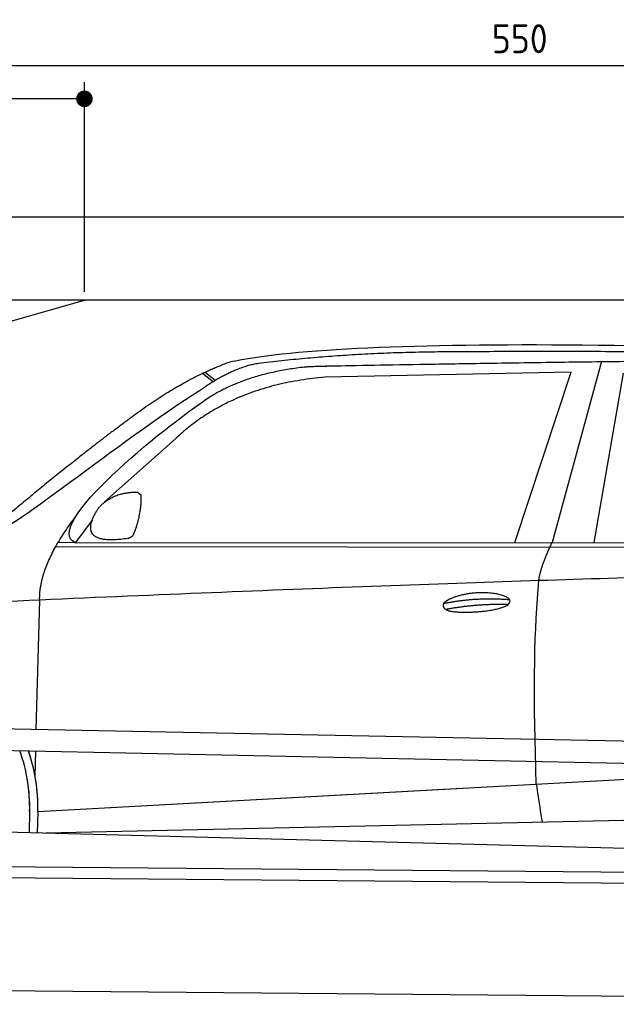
# Model space of a CAD drawing. Header units: millimetres. Extents: x -411 to 6777, y 0 to 6627.
# Tile 4 of 6: x 1744 to 3183, y 4250 to 6627. Entities that reach past the tile are written whole.
import ezdxf

# ---------------------------------------------------------------- set-up
doc = ezdxf.new("R2010")
doc.units = ezdxf.units.MM
doc.layers.add('4', color=3, linetype='Continuous')
for name, color, linetype, lineweight in [('car', 10, 'Continuous', 25), ('Freiraum', 7, 'Continuous', 25), ('Gebäude', 7, 'Continuous', 25), ('Plattform', 7, 'Continuous', 25)]:
    doc.layers.add(name, color=color, linetype=linetype, lineweight=lineweight)
doc.styles.get("Standard").update_dxf_attribs({"font": 'ISOCP.SHX'})
doc.dimstyles.new('GEN-ISO', dxfattribs={"dimscale": 20, "dimtxt": 3.5, "dimasz": 2, "dimexe": 2, "dimexo": 1, "dimgap": 1.5, "dimtad": 1, "dimdec": 1, "dimlfac": 0.1, "dimdsep": 46, "dimtxsty": 'STANDARD', "dimblk": 'PUNKT', "dimcen": 2, "dimclrd": 256, "dimclre": 256, "dimclrt": 2, "dimadec": 0, "dimazin": 0, "dimtp": 0.1, "dimtm": 0.1, "dimtfac": 0.71, "dimtdec": 1, "dimtmove": 2, "dimatfit": 3, "dimldrblk": 'PUNKT', "dimfxl": 2, "dimtolj": 1, "dimarcsym": 0})

# ---------------------------------------------------------------- blocks, each defined once
blk = doc.blocks.new('PUNKT')
at = {"layer": '4', "color": 0, "linetype": 'ByBlock'}
blk.add_line((-0.5, 0), (-1, 0), dxfattribs=at)
at = {"layer": '4', "color": 0, "linetype": 'ByBlock', "const_width": 0.5}
blk.add_lwpolyline([(-0.25, 0, 1), (0.25, 0, 1)], format="xyb", close=True, dxfattribs=at)
blk = doc.blocks.new('*D132')
at = {"layer": '4', "lineweight": -2, "transparency": 16777216}
for p, q in [((200, 5820.9), (200, 6555.8)), ((5700, 6020.9), (5700, 6555.8)), ((240, 6515.8), (5660, 6515.8))]:
    blk.add_line(p, q, dxfattribs=at)
at = {"layer": 'Defpoints', "color": 0, "transparency": 16777216}
for p in [(5700, 6515.8), (5700, 6000.9), (200, 5800.9)]:
    blk.add_point(p, dxfattribs=at)
at = {"layer": '4', "lineweight": -2, "transparency": 16777216, "xscale": 40, "yscale": 40, "zscale": 40, "rotation": 180}
blk.add_blockref('PUNKT', (200, 6515.8), dxfattribs=at)
at = {"layer": '4', "lineweight": -2, "transparency": 16777216, "xscale": 40, "yscale": 40, "zscale": 40}
blk.add_blockref('PUNKT', (5700, 6515.8), dxfattribs=at)
at = {"layer": '4', "color": 2, "transparency": 16777216, "insert": (2950, 6580.8), "char_height": 70, "attachment_point": 5}
blk.add_mtext('550', dxfattribs=at)
blk = doc.blocks.new('Car')
at = {"layer": 'car'}
for p, q in [((3094.1, 5830.1), (2978.8, 5392.1)), ((3020.9, 5803.7), (2427.3, 5786.3)), ((2888.7, 5391.3), (3020.9, 5803.7)), ((3080.4, 5393.1), (3147.5, 5802.9)), ((2131.9, 5793.1), (2158.1, 5772.8)), ((2137.7, 5795.8), (2163.3, 5776)), ((2067.8, 5634.4), (1898.4, 5480.5)), ((1869.1, 5437), (1828.5, 5381)), ((1828.5, 5381), (4480.4, 5406.7)), ((1781.6, 5371.7), (4424.9, 5392.7)), ((1828.5, 5381), (1787.3, 5381.7)), ((1738.5, 4929.5), (1743.8, 5242)), ((1736.6, 4816.5), (1737.6, 4877.1)), ((1736.6, 4816.5), (1737.6, 4877.1)), ((1743.9, 4731.9), (3612.9, 4851.2)), ((1743.9, 4731.9), (2767.4, 4797.2)), ((1724.3, 4731.1), (1723.4, 4680.7)), ((1743.9, 4731.9), (1743.2, 4680.3)), ((1763.7, 4680), (3649.1, 4738.6)), ((1665.2, 4681.7), (3714.2, 4647))]:
    blk.add_line(p, q, dxfattribs=at)
for centre, radius, start, end in [((2246.3, 5652.8), 174.5, 102.8736, 113.54), ((1319.5, 4737.7), 404.8, 359.0666, 20.2174), ((1319.8, 4737.9), 424.2, 359.1908, 19.1882), ((1319.8, 4737.9), 424.2, 10.6728, 19.1882), ((1319.8, 4737.9), 404.6, 359.0315, 10.2025), ((1319.8, 4737.9), 424.2, 359.1908, 9.6942)]:
    blk.add_arc(centre, radius, start, end, dxfattribs=at)
for points, degree in [([(2207.4, 5822.9), (2494.4, 5887.1), (3379.5, 5881.9), (4552, 5829.4)], 3), ([(2737.9, 5850.1), (2495, 5847.8), (2265.9, 5817.9)], 2), ([(3702.1, 5844.3), (3353.8, 5860.5), (2737.9, 5850.1)], 2), ([(1924.6, 5657.4), (2064.7, 5768.9), (2176.6, 5812.7)], 2), ([(2265.9, 5817.9), (2209.7, 5808.3), (2141.8, 5762.4)], 2), ([(2148.4, 5735.7), (2241.6, 5794.3), (2377.1, 5810.7)], 2), ([(2427.3, 5786.3), (2203.3, 5765), (2067.8, 5634.4)], 2), ([(1628.7, 5403.6), (1664.4, 5400.2), (1964.3, 5651.8), (2141.8, 5762.4)], 3), ([(1828.5, 5381), (1745.2, 5420.3), (2036.9, 5659.3), (2148.4, 5735.7)], 3), ([(1924.6, 5657.4), (1844.1, 5596.2), (1742.5, 5511.8), (1614.1, 5405.4), (1620.1, 5403.5)], 4), ([(1877.2, 5454.8), (1893.5, 5485.2), (1936.1, 5499.6)], 2), ([(1936.1, 5499.6), (1964.7, 5505.7), (1977.6, 5504.6)], 2), ([(1968.3, 5400.4), (1989.2, 5453.6), (1986.2, 5498.4)], 2), ([(1977.6, 5504.6), (1983.7, 5498.5), (1986.2, 5498.4)], 2), ([(1743.8, 5242), (1740.7, 5325.6), (1828.5, 5443.7)], 2), ([(1954.8, 5392.6), (1832.8, 5372.7), (1877.2, 5454.8)], 2), ([(1954.8, 5392.6), (1960.8, 5394.4), (1968.3, 5400.4)], 2), ([(2947.6, 5299.9), (2950.5, 5330.9), (2978.8, 5392.1)], 2), ([(4699.6, 5337), (3823, 5357.3), (1391, 5222.9)], 2), ([(2718, 5242.5), (2793.5, 5259.4), (2877, 5253.7)], 2), ([(2723.1, 5228.7), (2797.1, 5243.3), (2875, 5242.5)], 2)]:
    blk.add_open_spline(points, degree=degree, dxfattribs=at)
for points, degree, knots in [([(2377.1, 5810.7), (2403.6, 5813), (2543, 5816.1), (3564.3, 5845.6), (4184.5, 5844.9), (4641.5, 5676.4), (4619.4, 5502.6)], 4, [0.0821318, 0.0821318, 0.0821318, 0.0821318, 0.0821318, 0.258851, 0.508851, 1, 1, 1, 1, 1]), ([(2945.9, 4808.6), (2945.3, 4822.2), (2944.8, 4835.5), (2944.3, 4848.7), (2936.9, 5038.5), (2938.1, 5188.9), (2947.6, 5299.9)], 3, [0, 0, 0, 0, 0.064923, 0.064923, 0.064923, 1, 1, 1, 1]), ([(2718, 5242.5), (2722.3, 5247.6), (2743.3, 5264), (2825.9, 5284.1), (2941.3, 5248), (2832.6, 5219.4), (2747.8, 5220), (2713.5, 5223.5), (2718, 5242.5)], 5, [0, 0, 0, 0, 0, 0, 0.300106, 0.500106, 0.700106, 1, 1, 1, 1, 1, 1]), ([(2945.9, 4808.6), (2946.6, 4804), (2947.4, 4799.5), (2948, 4795.1), (2948.7, 4791.1), (2949.3, 4787.2), (2949.9, 4783.5), (2954.7, 4753.3), (2958.4, 4731.2), (2961.1, 4717.2)], 3, [-0.000011, -0.000011, -0.000011, -0.000011, 0.107576, 0.107576, 0.107576, 0.206414, 0.206414, 0.206414, 1, 1, 1, 1])]:
    blk.add_open_spline(points, degree=degree, knots=knots, dxfattribs=at)
blk = doc.blocks.new('_Dot')
at = {"color": 0, "linetype": 'ByBlock', "lineweight": -2}
blk.add_line((-0.5, 0), (-1, 0), dxfattribs=at)
at = {"color": 0, "linetype": 'ByBlock', "const_width": 0.5}
blk.add_lwpolyline([(-0.25, 0, 1), (0.25, 0, 1)], format="xyb", close=True, dxfattribs=at)
blk = doc.blocks.new('*D138')
at = {"layer": '4', "lineweight": -2, "transparency": 16777216}
for p, q in [((200, 5920.9), (200, 6475.7)), ((1899.7, 5970), (1899.7, 6475.7)), ((1859.7, 6435.7), (240, 6435.7))]:
    blk.add_line(p, q, dxfattribs=at)
at = {"layer": 'Defpoints', "color": 0, "transparency": 16777216}
for p in [(200, 6435.7), (1899.7, 5950), (200, 5900.9)]:
    blk.add_point(p, dxfattribs=at)
at = {"layer": '4', "lineweight": -2, "transparency": 16777216, "xscale": 40, "yscale": 40, "zscale": 40, "rotation": 180}
blk.add_blockref('_Dot', (200, 6435.7), dxfattribs=at)
at = {"layer": '4', "lineweight": -2, "transparency": 16777216, "xscale": 40, "yscale": 40, "zscale": 40}
blk.add_blockref('_Dot', (1899.7, 6435.7), dxfattribs=at)
at = {"layer": '4', "color": 2, "transparency": 16777216, "insert": (1049.8, 6500.7), "char_height": 70, "attachment_point": 5}
blk.add_mtext('170', dxfattribs=at)
blk = doc.blocks.new('Plattform OG 6200 550')
at = {"layer": 'Plattform'}
for p, q in [((5482.3, 4839.6), (348.5, 4942)), ((5481.2, 4783.6), (347.5, 4891)), ((440.2, 4593.6), (5395, 4550.4)), ((446, 4566.5), (5394.8, 4523.4)), ((5437.5, 4250), (372.6, 4294.2))]:
    blk.add_line(p, q, dxfattribs=at)
blk = doc.blocks.new('Gebäude_390_GT185')
at = {"layer": 'Freiraum'}
blk.add_lwpolyline([(200, 5700), (350, 5700), (350, 5550), (499.8, 5550), (1900, 5950)], dxfattribs=at)
at = {"layer": 'Gebäude'}
for p, q in [((5900, 6150), (0, 6150)), ((5700, 5950), (200, 5950))]:
    blk.add_line(p, q, dxfattribs=at)

msp = doc.modelspace()

# ---------------------------------------------------------------- block references
msp.add_blockref('Gebäude_390_GT185', (0, 0))
at = {"layer": 'car', "rotation": 359.4752422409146}
msp.add_blockref('Car', (0, 0), dxfattribs=at)
at = {"layer": 'Plattform'}
msp.add_blockref('Plattform OG 6200 550', (0, 0), dxfattribs=at)

# ---------------------------------------------------------------- dimensions: what is measured, and where the dimension line sits
at = {"layer": '4'}
for base, p1, p2, override, picture, middle in [((5700, 6515.8), (200, 5800.88), (5700, 6000.88), {"dimtdec": 3, "dimtolj": 0}, '*D132', (2950, 6580.8)), ((200, 6435.7), (1899.68, 5950), (200, 5900.88), {"dimblk1": 'Dot', "dimblk2": 'Dot', "dimsah": 1, "dimtdec": 3, "dimtolj": 0}, '*D138', (1049.84, 6500.7))]:
    dim = msp.add_linear_dim(base=base, p1=p1, p2=p2, dimstyle='GEN-ISO', override=override, dxfattribs=at)
    dim.commit()
    dim.dimension.update_dxf_attribs({"geometry": picture, "text_midpoint": middle})

doc.saveas('drawing.dxf')
